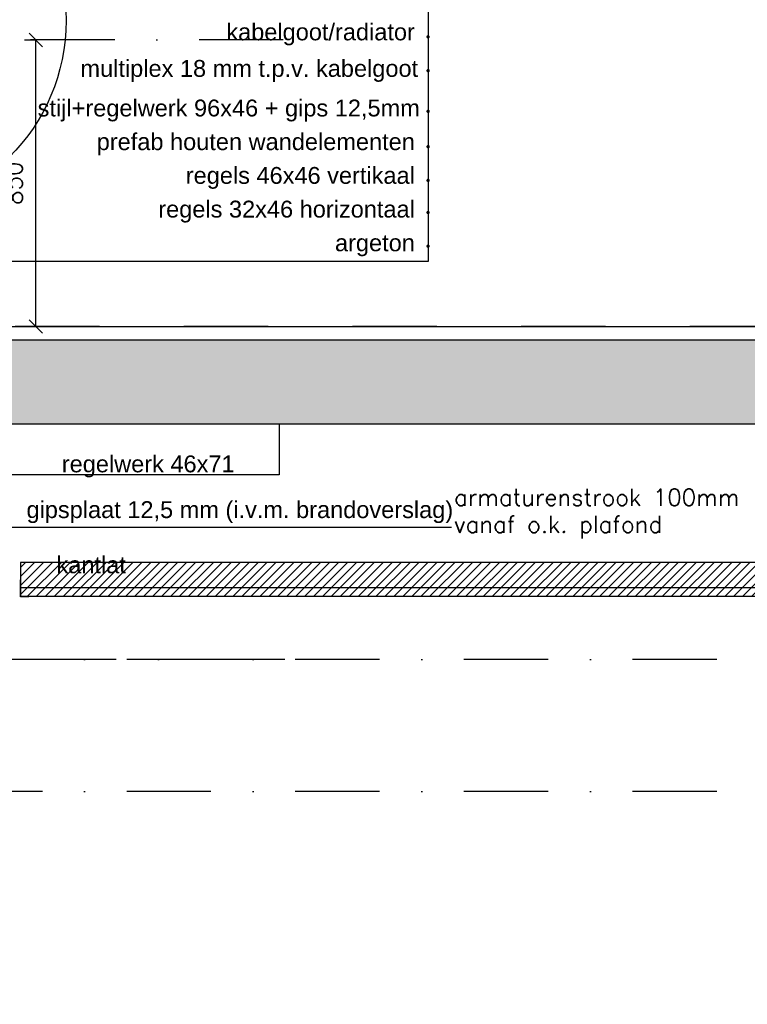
# Model space of a CAD drawing. Extents: x 0 to 259347, y 0 to 198427.
# Tile 20 of 54: x 116051 to 118208, y 100785 to 103706. Entities that reach past the tile are written whole.
import ezdxf
from ezdxf.enums import TextEntityAlignment as Align

# ---------------------------------------------------------------- set-up
doc = ezdxf.new("R2010")
doc.units = 0
doc.header["$LTSCALE"] = 20
doc.header["$MEASUREMENT"] = 0
doc.header["$PDSIZE"] = -1
doc.linetypes.add('DASHDOT', pattern=[25, 12.5, -6.25, 0, -6.25])
doc.linetypes.add('DD1', pattern=[2.66667, 1.66667, -0.5, 0, -0.5])
doc.layers.get('0').update_dxf_attribs({"linetype": 'CONTINUOUS'})
doc.layers.get('DEFPOINTS').update_dxf_attribs({"linetype": 'CONTINUOUS'})
for name, color, linetype in [('_DETAILNUMMERS', 4, 'CONTINUOUS'), ('A--01A1_ACEER', 1, 'CONTINUOUS'), ('A--A23--_F--3-', 9, 'CONTINUOUS'), ('A--L21--_F-23-', 4, 'CONTINUOUS'), ('A--L23--', 7, 'CONTINUOUS'), ('A--L23--_F--3-', 7, 'CONTINUOUS'), ('A--L28D1_KONSTRUKTIES', 1, 'CONTINUOUS'), ('A--L35-D2-_PLAFONDS', 2, 'CONTINUOUS'), ('A--L35-D4-_PLAFONDS', 4, 'CONTINUOUS'), ('A--L35D1_PLAFONDS', 1, 'CONTINUOUS'), ('A--M$1A-_F123-', 1, 'CONTINUOUS'), ('A--T$1A-_F123_20', 1, 'CONTINUOUS'), ('A--T01A-25_TEKST', 2, 'CONTINUOUS'), ('STRAMIEN', 8, 'DD1')]:
    doc.layers.add(name, color=color, linetype=linetype)
doc.styles.add('ALFA-0_25', font='ROMANS')
doc.styles.add('EB2', font='ARIAL.TTF')
doc.styles.add('HIEMSTRA', font='romans.shx')
doc.dimstyles.new('STANDARD$0', dxfattribs={"dimscale": 50, "dimtxt": 2.5, "dimasz": 2, "dimexe": 2, "dimexo": 0, "dimgap": 2, "dimtad": 1, "dimdec": 0, "dimzin": 0, "dimdsep": 46, "dimtxsty": 'ALFA-0_25', "dimblk1": 'OBLIQUE', "dimblk2": 'OBLIQUE', "dimsah": 1, "dimcen": -3, "dimdle": 2, "dimclrd": 1, "dimclre": 1, "dimclrt": 2, "dimadec": 0, "dimazin": 0, "dimtfac": 0.666667, "dimtofl": 0, "dimtmove": 2, "dimatfit": 3, "dimldrblk": 'OBLIQUE', "dimfxl": 0, "dimtvp": 0.833333, "dimtolj": 1, "dimtzin": 0, "dimarcsym": 0})

# ---------------------------------------------------------------- blocks, each defined once
blk = doc.blocks.new('*U625')
at = {"layer": 'A--L23--_F--3-', "color": 2, "linetype": 'Continuous'}
blk.add_lwpolyline([(0, 0), (0, 20), (7890.2, 20), (7890.2, 0)], dxfattribs=at)
blk = doc.blocks.new('_OBLIQUE')
at = {"color": 0, "linetype": 'ByBlock'}
blk.add_line((-0.5, -0.5), (0.5, 0.5), dxfattribs=at)
blk = doc.blocks.new('*D261')
at = {"layer": 'A--M$1A-_F123-', "color": 1, "lineweight": -2}
for p, q in [((116065, 103645.9), (116098.4, 103645.9)), ((116098.4, 102795.9), (116098.4, 103645.9)), ((116065, 102795.9), (116098.4, 102795.9))]:
    blk.add_line(p, q, dxfattribs=at)
at = {"layer": 'DEFPOINTS', "color": 0}
for p in [(116065, 103645.9), (116098.4, 103645.9), (116065, 102795.9)]:
    blk.add_point(p, dxfattribs=at)
at = {"layer": 'A--M$1A-_F123-', "color": 1, "lineweight": -2, "xscale": 40, "yscale": 40, "zscale": 40}
for p, rotation in [((116098.4, 103645.9), 90), ((116098.4, 102795.9), 270)]:
    blk.add_blockref('_OBLIQUE', p, dxfattribs=dict(at, rotation=rotation))
at = {"layer": 'A--M$1A-_F123-', "color": 2, "insert": (116033.4, 103220.9), "char_height": 50, "attachment_point": 5, "rotation": 90, "style": 'ALFA-0_25'}
blk.add_mtext('\\A1;850', dxfattribs=at)

msp = doc.modelspace()

# ---------------------------------------------------------------- hatches: boundary and pattern name
at = {"layer": 'A--01A1_ACEER', "linetype": 'Continuous'}
h = msp.add_hatch(dxfattribs=at)
h.set_pattern_fill('ANSI31', color=256, scale=150, style=0)
h.set_pattern_definition([(45, (-42776.647, 7050), (-13.2582521, 13.2582521), [])])
h.paths.add_polyline_path([(116052.6, 101995.9), (121335.4, 101995.9), (121335.4, 102095.9), (116052.6, 102095.9)])
at = {"layer": 'A--A23--_F--3-'}
h = msp.add_hatch(dxfattribs=at)
h.set_pattern_fill('ALFABET', color=256, scale=20, angle=1, style=0, pattern_type=2)
h.set_pattern_definition([(134, (192314.65, 7000), (86.32078, 83.359), []), (129, (192314.65, 7000), (-143.64922, -10.04493), [15, -165]), (184, (192314.65, 7000), (30.37155, 149.9312), [12, -132]), (78.5486, (192302.68, 6999.16), (-113.27778, 139.88618), [12.74804, -140.22842]), (132.8158, (192315.35, 7040), (-213.99344, -29.37358), [22.5, -247.5]), (82.3644, (192297.51, 7037.55), (-183.50393, 198.05632), [19.12206, -210.3426]), (187.8158, (192315.35, 7040), (-183.50378, 198.05647), [18, -198]), (158, (192295.18, 7030.34), (-120.76856, -78.42802), [15, -165]), (213, (192295.18, 7030.34), (-46.12453, 145.8572), [12, -132]), (107.5486, (192285.11, 7023.81), (-166.89315, 67.42906), [12.74804, -140.22842]), (141.5, (192314.65, 7000), (-1.26964, 66.611074), [0, -130.4, 0, -134, 0, -132.5]), (171.5, (192314.65, 7000), (-51.229207, 79.788568), [0, -76.4, 0, -127.4, 0, -50.5]), (211.5, (192359.24, 6999.22), (-106.826954, -2.64699), [0, -50, 0, -156, 0, -207]), (221.5, (192379.24, 6998.87), (-116.270055, 22.05355), [0, -65, 0, -103.6, 0, -147]), (221.5, (192379.24, 6998.87), (-116.270055, 22.05355), [0, -65, 0, -103.6, 0, -147])])
h.paths.add_polyline_path([(126719.6, 102505.9), (115463.9, 102505.9), (115463.9, 102755.9), (126719.6, 102755.9)])

# ---------------------------------------------------------------- linework, layer by layer
at = {"layer": '_DETAILNUMMERS'}
msp.add_circle((115615.6, 103703.5), 572.4, dxfattribs=at)
at = {"layer": 'A--L21--_F-23-', "linetype": 'Continuous'}
msp.add_lwpolyline([(126719.6, 102505.9), (115463.9, 102505.9), (115463.9, 102755.9), (126719.6, 102755.9)], close=True, dxfattribs=at)
at = {"layer": 'A--L28D1_KONSTRUKTIES'}
msp.add_lwpolyline([(116820.4, 102505.9), (116820.4, 102355.9), (116020.4, 102355.9), (116020.4, 99295.9)], dxfattribs=at)
at = {"layer": 'A--L35-D2-_PLAFONDS'}
for points in [[(121303.2, 102020.9), (116052.6, 102020.9)], [(116052.6, 101995.9), (121303.2, 101995.9)]]:
    msp.add_lwpolyline(points, dxfattribs=at)
at = {"layer": 'A--L35-D4-_PLAFONDS'}
for p, q in [((116052.6, 101993.9), (116052.6, 102043.9)), ((116077.6, 101993.9), (116052.6, 101993.9))]:
    msp.add_line(p, q, dxfattribs=at)
at = {"layer": 'A--L35D1_PLAFONDS', "linetype": 'Continuous'}
msp.add_lwpolyline([(116052.6, 101995.9), (121335.4, 101995.9), (121335.4, 102095.9), (116052.6, 102095.9)], close=True, dxfattribs=at)
at = {"layer": 'A--T$1A-_F123_20'}
msp.add_lwpolyline([(117261.7, 103754.5), (117261.7, 102988.4), (115255.1, 102988.4)], dxfattribs=at)
at = {"layer": 'A--T$1A-_F123_20', "const_width": 4.75}
for points in [[(117264.3, 103655.2, -1), (117259.1, 103655.2, -1)], [(117264.3, 103554.8, -1), (117259.1, 103554.8, -1)], [(117264.3, 103434.1, -1), (117259.1, 103434.1, -1)], [(117264.3, 103329.3, -1), (117259.1, 103329.3, -1)], [(117264.3, 103229.3, -1), (117259.1, 103229.3, -1)], [(117264.3, 103134.1, -1), (117259.1, 103134.1, -1)], [(117264.3, 103034.1, -1), (117259.1, 103034.1, -1)]]:
    msp.add_lwpolyline(points, format="xyb", close=True, dxfattribs=at)
at = {"layer": 'A--T01A-25_TEKST'}
msp.add_line((115570.3, 102200.3), (117331, 102200.3), dxfattribs=at)
at = {"layer": 'STRAMIEN', "linetype": 'DASHDOT'}
for p, q in [((116832.3, 103645.9), (107648.3, 103645.9)), ((145793.2, 102795.9), (108470.4, 102795.9)), ((116836.8, 101807.9), (107652.7, 101807.9)), ((128120.1, 101807.9), (108463, 101807.9)), ((128120.1, 101416.6), (108463.8, 101416.6))]:
    msp.add_line(p, q, dxfattribs=at)

# ---------------------------------------------------------------- block references
at = {"layer": 'A--L23--'}
msp.add_blockref('*U625', (115565.2, 102775.9), dxfattribs=at)

# ---------------------------------------------------------------- texts
at = {"layer": 'A--01A1_ACEER', "linetype": 'Continuous', "style": 'HIEMSTRA'}
for s, p in [('armaturenstrook 100mm ', (117339, 102264)), ('vanaf o.k. plafond', (117339, 102183.9))]:
    msp.add_text(s, height=50, dxfattribs=at).set_placement(p)
at = {"layer": 'A--T$1A-_F123_20', "style": 'EB2'}
for s, p in [('kabelgoot/radiator', (117222.5, 103644.8)), ('multiplex 18 mm t.p.v. kabelgoot', (117232.2, 103536.5)), ('stijl+regelwerk 96x46 + gips 12,5mm', (117237.2, 103419)), ('prefab houten wandelementen', (117222.5, 103319.1)), ('regels 46x46 vertikaal', (117222.5, 103219.1)), ('regels 32x46 horizontaal', (117222.5, 103119.1)), ('argeton', (117222.5, 103019.1))]:
    msp.add_text(s, height=50, dxfattribs=at).set_placement(p, align=Align.RIGHT)
for s, p in [('regelwerk 46x71', (116175.4, 102363.3)), ('gipsplaat 12,5 mm (i.v.m. brandoverslag)', (116070.7, 102227.6)), ('kantlat ', (116159.6, 102063.9))]:
    msp.add_text(s, height=50, dxfattribs=at).set_placement(p)

# ---------------------------------------------------------------- dimensions: what is measured, and where the dimension line sits
at = {"layer": 'A--M$1A-_F123-'}
dim = msp.add_linear_dim(base=(116098.4, 103645.9), p1=(116065, 102795.9), p2=(116065, 103645.9), angle=90, dimstyle='STANDARD$0', override={"dimscale": 20, "dimexe": 0, "dimexo": 0, "dimcen": 0, "dimdle": 0, "dimclrt": 2, "dimtfac": 0.75, "dimtvp": 1.5}, dxfattribs=at)
dim.commit()
dim.dimension.update_dxf_attribs({"geometry": '*D261', "text_midpoint": (116033.4, 103220.9)})

doc.saveas('drawing.dxf')
